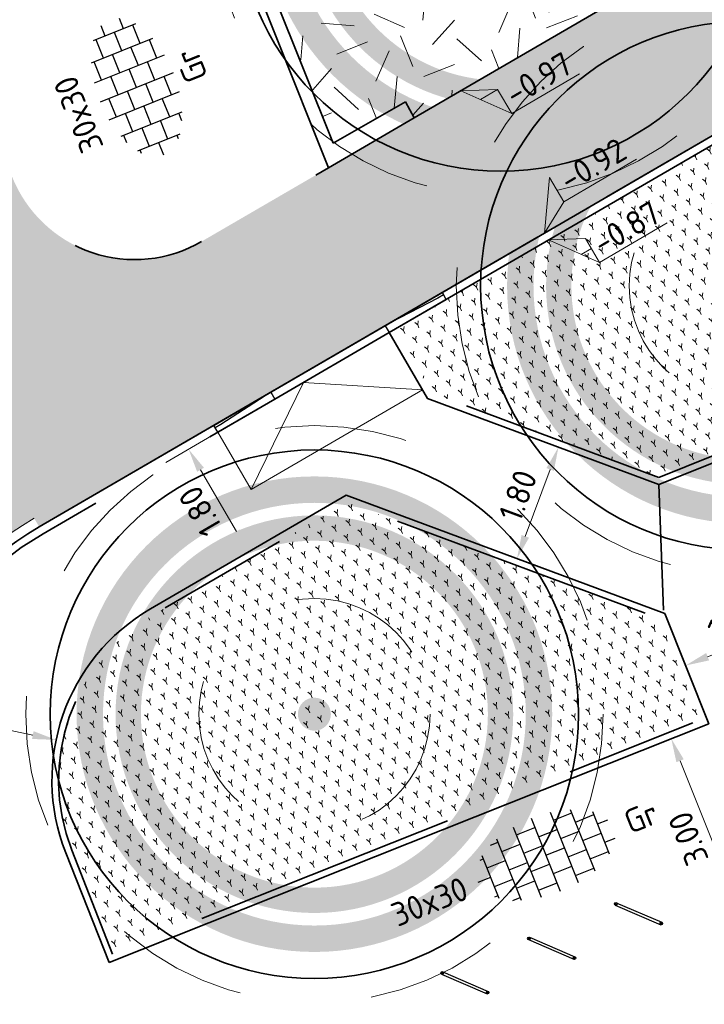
# Model space of a CAD drawing. Header units: metres. Extents: x 126075 to 126745, y 502461 to 502767.
# Tile 6 of 94: x 126527 to 126537, y 502490 to 502505. Entities that reach past the tile are written whole.
import ezdxf
from ezdxf.enums import TextEntityAlignment as Align

# ---------------------------------------------------------------- set-up
doc = ezdxf.new("R2010")
doc.units = ezdxf.units.M
doc.header["$PDSIZE"] = 1
for name, pattern in [('NLCS-HIDDEN', [4, 2, -2]), ('VH-OPSLUITBAND-SO', [10, 4, -2, 2, -2]), ('VH-RIJWIELPADBAND-SO', [20, 8, -2, 2, -2, 0, -2, 2, -2]), ('VH-TROTTOIRBAND_VARIANT01-SO', [20, 10, -2, 2, -2, 2, -2]), ('ZZ-HIDDEN-SO', [4, 2, -2])]:
    doc.linetypes.add(name, pattern=pattern)
doc.layers.get('0').update_dxf_attribs({"linetype": 'CONTINUOUS'})
doc.layers.get('DEFPOINTS').update_dxf_attribs({"linetype": 'CONTINUOUS'})
doc.layers.add('N-GV-GR-BOOM-BESCHERMDEWORTELRUIMTE-GN', color=7, linetype='NLCS-HIDDEN', lineweight=0, plot=False)
doc.layers.add('N-GV-GR-BOOM_SOORT-V', color=7, linetype='CONTINUOUS', lineweight=18, true_color=0x025a01)
for name, color, linetype, lineweight in [('N-WE-GR-BEPLANTING-A-200', 92, 'CONTINUOUS', 18), ('N-WE-GR-BOOM-S', 90, 'CONTINUOUS', 25), ('N-WE-GR-GRAS-A-200', 62, 'CONTINUOUS', 18), ('N-WE-IE-MEUBILAIR_WEGMEUBILAIR_FIETSENREK-S', 7, 'CONTINUOUS', 25), ('N-WE-VH-GESLOTENVERHARDING_ASFALT-V', 253, 'CONTINUOUS', 18), ('N-WE-VH-GESLOTENVERHARDING_ASFALT_ROOD-G', 10, 'CONTINUOUS', 35), ('N-WE-VH-GESLOTENVERHARDING_ASFALT_ROOD-V', 13, 'CONTINUOUS', 18), ('N-WE-VH-KANTOPSLUITING_OPSLUITBAND_100X200-G', 150, 'VH-OPSLUITBAND-SO', 35), ('N-WE-VH-KANTOPSLUITING_OPSLUITBAND_120X250-G', 150, 'VH-OPSLUITBAND-SO', 35), ('N-WE-VH-KANTOPSLUITING_RIJWIELPADBAND_40 120_250-G', 10, 'VH-RIJWIELPADBAND-SO', 35), ('N-WE-VH-KANTOPSLUITING_RIJWIELPADBAND_40 120_250_EINDVERLOOPBAND-S', 10, 'CONTINUOUS', 25), ('N-WE-VH-KANTOPSLUITING_TROTTOIRBAND_180X200_250-G', 210, 'VH-TROTTOIRBAND_VARIANT01-SO', 35), ('N-WE-VH-KANTOPSLUITING_VOORKANTBAND-G', 50, 'CONTINUOUS', 35), ('N-WE-VH-KANTVERHARDING_TEGEL-G', 60, 'CONTINUOUS', 18), ('N-WE-VH-MATERIAALGRENS-G', 7, 'ZZ-HIDDEN-SO', 35), ('N-WE-VH-OPENVERHARDING_TEGEL_300X300_DUN_HALFSTEENS-S-200', 252, 'CONTINUOUS', 25), ('N-XX-GR-BOOM-T25', 7, 'CONTINUOUS', 25), ('X-XX-AL-AANPIJLING-G', 7, 'CONTINUOUS', 18), ('X-XX-AL-HOOGTELABEL-S-200', 7, 'CONTINUOUS', 18), ('X-XX-AL-M', 7, 'CONTINUOUS', 18), ('X01-XX-AL-M', 7, 'CONTINUOUS', 18)]:
    doc.layers.add(name, color=color, linetype=linetype, lineweight=lineweight)
doc.styles.add('NLCS-ISO', font='NLCS-ISO.ttf')
doc.styles.add('NLCS-ISO-M200-T18', font='NLCS-ISO.ttf', dxfattribs={"height": 0.36})
doc.styles.add('NLCS-ISO-M200-T25', font='NLCS-ISO.ttf', dxfattribs={"height": 0.5})
doc.dimstyles.new('NLCS-M200-T18-PIJL_L2_H1', dxfattribs={"dimscale": 0.2, "dimtxt": 2.5, "dimasz": 1.8, "dimexe": 2, "dimexo": 2, "dimgap": 0.7, "dimtad": 1, "dimzin": 0, "dimdsep": 46, "dimtxsty": 'NLCS-ISO-M200-T18', "dimcen": 0, "dimdle": 2, "dimclrd": 256, "dimclre": 256, "dimclrt": 10, "dimadec": 1, "dimazin": 0, "dimtfac": 1, "dimtdec": 3, "dimtofl": 0, "dimtmove": 0, "dimatfit": 3, "dimfxl": 2, "dimfxlon": 1, "dimtfillclr": 256, "dimtolj": 1, "dimtzin": 0, "dimlwd": -1, "dimlwe": -1, "dimarcsym": 0})
pattern_1 = [(81.77472912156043, (126544.0224421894, 502499.1718880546), (-0.1814228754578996, 0.142895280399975), [0.05773520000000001, -0.1732052]), (141.7747291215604, (126544.0224421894, 502499.1718880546), (-0.2144623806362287, -0.0856691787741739), [0.05773520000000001, -0.1732052]), (291.7747291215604, (126544.0224421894, 502499.1718880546), (0.1814228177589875, -0.1428953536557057), [0.05, -0.35])]
pattern_2 = [(0, (0, 0), (0, 6.985), [5.08, -1.905]), (90, (0, 0), (-6.985, 4.277078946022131e-16), [5.08, -1.905])]

# ---------------------------------------------------------------- blocks, each defined once
blk = doc.blocks.new('N-SGR-BOOM_BOL_2E')
h = blk.add_hatch(color=256)
h.dxf.hatch_style = 1
edge = h.paths.add_edge_path()
edge.add_arc((0, 0), 0.25, 0, 360)
at = {"layer": 'N-GV-GR-BOOM_SOORT-V', "transparency": 33554559}
h = blk.add_hatch(color=256, dxfattribs=at)
h.dxf.hatch_style = 1
h.paths.add_polyline_path([(-3.6, 4.440892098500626e-16, 1), (3.6, 0, 1)])
h.paths.add_polyline_path([(3.2, 0, -1), (-3.2, 4.440892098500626e-16, -1)], flags=16)
h = blk.add_hatch(color=256, dxfattribs=at)
h.dxf.hatch_style = 1
edge = h.paths.add_edge_path()
edge.add_arc((2.220446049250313e-16, -4.440892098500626e-16), 3.009631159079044, 0, 360)
edge = h.paths.add_edge_path(flags=16)
edge.add_arc((4.440892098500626e-16, -6.661338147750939e-16), 2.626330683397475, 0, 360)
at = {"lineweight": 35}
blk.add_circle((0, 0), 4, dxfattribs=at)
at = {"layer": 'N-GV-GR-BOOM-BESCHERMDEWORTELRUIMTE-GN'}
for radius in [4.370193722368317, 1.75]:
    blk.add_circle((-4.020463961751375e-10, 4.218057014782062e-10), radius, dxfattribs=at)
at = {"layer": 'N-XX-GR-BOOM-T25', "style": 'NLCS-ISO-M200-T25'}
blk.add_attdef('SOORT', text='', height=0.5, dxfattribs=at).set_placement((-4.020463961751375e-10, -0.8730997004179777), align=Align.MIDDLE_CENTER)
blk = doc.blocks.new('SIE-WEG_FIETSNIET')
for p, q in [((-0.375, 0.01999999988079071), (-0.375, -0.01999999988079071)), ((0.375, 0.01999999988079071), (-0.375, 0.01999999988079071)), ((0.3749999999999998, 0.01999999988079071), (0.375, -0.01999999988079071)), ((0.375, -0.01999999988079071), (-0.375, -0.01999999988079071))]:
    blk.add_line(p, q)
for centre in [(-0.375, 0), (0.375, 0)]:
    blk.add_circle(centre, 0.01999999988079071)
blk = doc.blocks.new('SVH-TEGEL_300X300_DUN_HALFST-SO')
for p, q in [((-3.614576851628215, 2.25), (-2.999999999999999, 2.25)), ((-2.999999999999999, -2.498230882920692), (-2.999999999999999, 2.498230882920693)), ((-1.499999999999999, -2.863260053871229), (-1.499999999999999, 2.863260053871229)), ((-1.499999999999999, 2.25), (0, 2.25)), ((1.110223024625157e-15, -2.975), (1.110223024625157e-15, 2.975)), ((1.500000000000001, -2.863260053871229), (1.500000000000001, 2.863260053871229)), ((1.5, 2.25), (3, 2.25)), ((3, -2.498230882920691), (3, 2.498230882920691)), ((-4.771312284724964, 1.5), (-4.499999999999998, 1.5)), ((-4.499999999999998, -1.726071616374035), (-4.499999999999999, 1.726071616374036)), ((-2.999999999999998, 1.5), (-1.499999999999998, 1.5)), ((2.220446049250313e-15, 1.5), (1.500000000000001, 1.5)), ((3.000000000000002, 1.5), (4.500000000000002, 1.5)), ((4.500000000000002, -1.726071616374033), (4.5, 1.726071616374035)), ((-4.499999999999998, 0.7500000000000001), (-2.999999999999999, 0.7500000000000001)), ((-1.499999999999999, 0.7500000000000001), (1.110223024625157e-15, 0.7500000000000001)), ((1.500000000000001, 0.7500000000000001), (3, 0.7500000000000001)), ((4.500000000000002, 0.7500000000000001), (5.346547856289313, 0.7500000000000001)), ((-5.525, 0), (-4.5, 0)), ((-2.999999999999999, 0), (-1.499999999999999, 0)), ((0, 0), (1.500000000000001, 0)), ((3, 0), (4.500000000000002, 0)), ((-4.5, -0.7500000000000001), (-3, -0.7500000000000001)), ((-1.5, -0.7500000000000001), (0, -0.7500000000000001)), ((1.499999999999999, -0.7500000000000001), (3, -0.7500000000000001)), ((4.5, -0.7500000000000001), (5.346547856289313, -0.7500000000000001)), ((-4.771312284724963, -1.5), (-4.5, -1.5)), ((-2.999999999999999, -1.5), (-1.499999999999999, -1.5)), ((1.110223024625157e-15, -1.5), (1.500000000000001, -1.5)), ((3, -1.5), (4.500000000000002, -1.5)), ((-3.614576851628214, -2.25), (-2.999999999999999, -2.25)), ((-1.499999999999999, -2.25), (1.110223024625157e-15, -2.25)), ((1.500000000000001, -2.25), (3, -2.25))]:
    blk.add_line(p, q)
at = {"style": 'NLCS-ISO'}
blk.add_attdef('FORMAAT', text='', height=1.8, dxfattribs=at).set_placement((-6.525, 4.607733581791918e-16), align=Align.MIDDLE_RIGHT)
blk.add_attdef('KLEUR', text='', height=1.8, dxfattribs=at).set_placement((6.525, -7.02641101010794e-16), align=Align.MIDDLE_LEFT)
at = {"style": 'NLCS-ISO', "flags": 1}
blk.add_attdef('FUNCTIE', text='', height=1.8, dxfattribs=at).set_placement((-7.110529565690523e-16, -3.975), align=Align.TOP_CENTER)
blk = doc.blocks.new('*D384')
at = {"layer": 'DEFPOINTS', "color": 0, "transparency": 16777216}
for p in [(126527.4313461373, 502494.2603729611), (126530.368769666, 502493.6508296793)]:
    blk.add_point(p, dxfattribs=at)
at = {"layer": 'X01-XX-AL-M', "transparency": 16777216}
blk.add_line((126525.1479889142, 502494.7341912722), (126527.0788553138, 502494.3335181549), dxfattribs=at)
blk.add_solid([(126527.0910461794, 502494.3922666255), (126527.0666644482, 502494.2747696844), (126527.4313461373, 502494.2603729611)], dxfattribs=at)
at = {"layer": 'X01-XX-AL-M', "color": 10, "transparency": 16777216, "insert": (126526.0021946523, 502494.8837524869), "char_height": 0.36, "attachment_point": 5, "rotation": 348.27695729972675, "style": 'NLCS-ISO-M200-T18'}
blk.add_mtext('\\A1;R=3.00', dxfattribs=at)
blk = doc.blocks.new('*D385')
at = {"layer": 'DEFPOINTS', "color": 0, "transparency": 16777216}
for p in [(126540.0591310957, 502504.8360300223), (126540.96374923, 502503.2798597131), (126529.4369229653, 502498.6612289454)]:
    blk.add_point(p, dxfattribs=at)
at = {"layer": 'X01-XX-AL-M', "transparency": 16777216}
for p, q in [((126529.7827385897, 502498.8622551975), (126529.0911073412, 502498.4602026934)), ((126530.1606174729, 502497.4162926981), (126529.6178465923, 502498.3499948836)), ((126530.6873567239, 502497.3060848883), (126529.9957254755, 502496.9040323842))]:
    blk.add_line(p, q, dxfattribs=at)
for points in [[(126529.5659742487, 502498.3198409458), (126529.6697189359, 502498.3801488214), (126529.4369229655, 502498.6612289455)], [(126530.1087451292, 502497.3861387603), (126530.2124898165, 502497.4464466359), (126530.3415410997, 502497.1050586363)]]:
    blk.add_solid(points, dxfattribs=at)
at = {"layer": 'X01-XX-AL-M', "color": 10, "transparency": 16777216, "insert": (126529.612579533, 502497.7223227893), "char_height": 0.36, "attachment_point": 5, "rotation": 120.1698863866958, "style": 'NLCS-ISO-M200-T18'}
blk.add_mtext('\\A1;1.80', dxfattribs=at)
blk = doc.blocks.new('*D386')
at = {"layer": 'DEFPOINTS', "color": 0, "transparency": 16777216}
for p in [(126538.9775247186, 502495.1699059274), (126536.7430573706, 502494.2795562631), (126540.0880000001, 502492.3829999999)]:
    blk.add_point(p, dxfattribs=at)
at = {"layer": 'X01-XX-AL-M', "transparency": 16777216}
for p, q in [((126537.1146448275, 502494.4276196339), (126536.3714699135, 502494.1314928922)), ((126537.7202756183, 502491.8270790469), (126536.8763144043, 502493.9451275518)), ((126538.225120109, 502491.6407137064), (126537.481945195, 502491.3445869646))]:
    blk.add_line(p, q, dxfattribs=at)
for points in [[(126536.8205762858, 502493.9229180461), (126536.9320525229, 502493.9673370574), (126536.7430573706, 502494.2795562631)], [(126537.6645374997, 502491.8048695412), (126537.7760137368, 502491.8492885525), (126537.8535326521, 502491.4926503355)]]:
    blk.add_solid(points, dxfattribs=at)
at = {"layer": 'X01-XX-AL-M', "color": 10, "transparency": 16777216, "insert": (126537.0010250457, 502492.7676526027), "char_height": 0.36, "attachment_point": 5, "rotation": 111.7253882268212, "style": 'NLCS-ISO-M200-T18'}
blk.add_mtext('\\A1;3.00', dxfattribs=at)
blk = doc.blocks.new('*D388')
at = {"layer": 'DEFPOINTS', "color": 0, "transparency": 16777216}
for p in [(126536.5552453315, 502498.1273405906), (126534.4083539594, 502497.0047612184), (126535.9283565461, 502496.4400319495)]:
    blk.add_point(p, dxfattribs=at)
at = {"layer": 'X-XX-AL-M', "transparency": 16777216}
for p, q in [((126535.4102002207, 502498.5527612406), (126534.660285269, 502498.8313784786)), ((126534.9098649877, 502498.3546081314), (126534.5337317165, 502497.3422229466)), ((126534.7833114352, 502496.8654525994), (126534.0333964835, 502497.1440698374))]:
    blk.add_line(p, q, dxfattribs=at)
for points in [[(126534.8536213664, 502498.3755044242), (126534.9661086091, 502498.3337118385), (126535.0352427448, 502498.6920698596)], [(126534.4774880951, 502497.3631192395), (126534.5899753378, 502497.3213266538), (126534.4083539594, 502497.0047612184)]]:
    blk.add_solid(points, dxfattribs=at)
at = {"layer": 'X-XX-AL-M', "color": 10, "transparency": 16777216, "insert": (126534.4218323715, 502497.9598624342), "char_height": 0.36, "attachment_point": 5, "rotation": 69.61836837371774, "style": 'NLCS-ISO-M200-T18'}
blk.add_mtext('\\A1;1.80', dxfattribs=at)
blk = doc.blocks.new('*D389')
at = {"layer": 'DEFPOINTS', "color": 0, "transparency": 16777216}
for p in [(126538.3155103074, 502496.8414954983), (126536.6444585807, 502496.1739772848), (126538.6301814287, 502496.0537541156)]:
    blk.add_point(p, dxfattribs=at)
at = {"layer": 'X-XX-AL-M', "transparency": 16777216}
for p, q in [((126538.4817981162, 502496.4252139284), (126538.7785647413, 502495.6822943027)), ((126537.2934435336, 502495.5197808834), (126538.2958675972, 502495.9202091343)), ((126536.8107463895, 502495.7576957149), (126537.1075130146, 502495.0147760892))]:
    blk.add_line(p, q, dxfattribs=at)
for points in [[(126538.2736101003, 502495.9759281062), (126538.3181250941, 502495.8644901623), (126538.6301814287, 502496.0537541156)], [(126537.2711860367, 502495.5754998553), (126537.3157010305, 502495.4640619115), (126536.959129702, 502495.3862359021)]]:
    blk.add_solid(points, dxfattribs=at)
at = {"layer": 'X-XX-AL-M', "color": 10, "transparency": 16777216, "insert": (126537.6759489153, 502496.0171628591), "char_height": 0.36, "attachment_point": 5, "rotation": 21.774729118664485, "style": 'NLCS-ISO-M200-T18'}
blk.add_mtext('\\A1;1.80', dxfattribs=at)
blk = doc.blocks.new('SZZ-HOOGTELABEL_04-SO')
h = blk.add_hatch()
h.set_pattern_fill('ANGLE', color=256)
h.set_pattern_definition(pattern_2)
h.paths.add_polyline_path([(2.460741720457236, -1.312415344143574), (0, -4.547473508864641e-13), (2.460741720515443, -3.435148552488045)])
for p, q in [((0, -4.547473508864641e-13), (2.460741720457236, -1.312415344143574)), ((2.460741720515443, -3.435148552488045), (0, -4.547473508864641e-13)), ((2.460741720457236, -1.312415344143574), (2.460741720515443, -3.435148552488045)), ((8.399460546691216, -3.435325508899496), (2.460741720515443, -3.435148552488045))]:
    blk.add_line(p, q)
at = {"style": 'NLCS-ISO'}
blk.add_attdef('...', text='', height=1.8, dxfattribs=at).set_placement((5.549947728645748, -2.195441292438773), align=Align.MIDDLE)
blk = doc.blocks.new('SZZ-HOOGTELABEL_02-SO')
h = blk.add_hatch()
h.set_pattern_fill('ANGLE', color=256)
h.set_pattern_definition(pattern_2)
h.paths.add_polyline_path([(2.460741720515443, 3.435148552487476), (-6.661338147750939e-16, -4.440892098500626e-16), (2.460741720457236, 1.312415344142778)])
for p, q in [((2.460741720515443, 3.435148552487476), (0, 0)), ((2.460741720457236, 1.312415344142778), (2.460741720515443, 3.435148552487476)), ((0, 0), (2.460741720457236, 1.312415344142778)), ((8.837532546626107, 1.312415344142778), (2.460741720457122, 1.312415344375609))]:
    blk.add_line(p, q)
at = {"style": 'NLCS-ISO'}
blk.add_attdef('...', text='', height=1.8, dxfattribs=at).set_placement((5.772751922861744, 2.615252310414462), align=Align.MIDDLE)
blk = doc.blocks.new('*D450')
at = {"layer": 'DEFPOINTS', "color": 0, "transparency": 16777216}
for p in [(126518.1253796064, 502495.0897181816), (126532.7772465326, 502491.8768074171)]:
    blk.add_point(p, dxfattribs=at)
at = {"layer": 'X-XX-AL-M', "transparency": 16777216}
blk.add_line((126520.5790789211, 502494.5516627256), (126518.4770244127, 502495.0126083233), dxfattribs=at)
blk.add_solid([(126518.4898760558, 502495.071215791), (126518.4641727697, 502494.9540008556), (126518.1253796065, 502495.0897181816)], dxfattribs=at)
at = {"layer": 'X-XX-AL-M', "color": 10, "transparency": 16777216, "insert": (126519.7724161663, 502495.0561537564), "char_height": 0.36, "attachment_point": 5, "rotation": 347.63175164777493, "style": 'NLCS-ISO-M200-T18'}
blk.add_mtext('\\A1;R=15.00', dxfattribs=at)
blk = doc.blocks.new('SVH-RIJWIELPAD EINDVERLOOPBAND_40 120X250_MAAIVELD_RECHTS_L1000_HD-MM')
blk.add_line((0, 40), (100, 40))
blk.add_lwpolyline([(0, 0), (1000, 0), (1000, 120), (0, 120)], close=True)
at = {"flags": 128}
blk.add_lwpolyline([(100, 40), (900, 0)], dxfattribs=at)
blk = doc.blocks.new('SVH-RIJWIELPAD EINDVERLOOPBAND_40 120X250_MAAIVELD_LINKS_L1000_HD-MM')
blk.add_line((0, 40), (-100, 40))
blk.add_lwpolyline([(0, 0), (-1000, 0), (-1000, 120), (0, 120)], close=True)
at = {"flags": 128}
blk.add_lwpolyline([(-100, 40), (-900, 0)], dxfattribs=at)

msp = doc.modelspace()

# ---------------------------------------------------------------- hatches: boundary and pattern name
at = {"layer": 'N-WE-GR-BEPLANTING-A-200', "transparency": 33554559}
h = msp.add_hatch(dxfattribs=at)
h.set_pattern_fill('AGR-BEPLANTING_SOORT_01-SO', color=256, scale=0.2, pattern_type=2)
h.set_pattern_definition(pattern_1)
h.paths.add_polyline_path([(126540.3324870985, 502504.994934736), (126542.1414239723, 502500.4664783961), (126536.5539424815, 502498.2345034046), (126533.1222831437, 502499.5094739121), (126532.560015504, 502500.4767154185)])
h = msp.add_hatch(dxfattribs=at)
h.set_pattern_fill('AGR-BEPLANTING_SOORT_01-SO', color=256, scale=0.2, pattern_type=2)
h.set_pattern_definition(pattern_1)
edge = h.paths.add_edge_path()
edge.add_line((126528.2862492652, 502491.0174594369), (126527.6701531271, 502492.5890063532))
edge.add_arc((126530.3687696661, 502493.6508296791), 2.899999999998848, 120.1698863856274, 201.4781249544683, ccw=False)
edge.add_line((126528.9113293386, 502496.1579929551), (126531.8314441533, 502497.8554863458))
edge.add_line((126531.8314441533, 502497.8554863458), (126536.568000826, 502496.0957050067))
edge.add_line((126536.568000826, 502496.0957050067), (126537.1771373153, 502494.5601378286))
edge.add_line((126537.1771373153, 502494.5601378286), (126528.2862492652, 502491.0174594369))
at = {"layer": 'N-WE-GR-GRAS-A-200', "transparency": 33554559}
h = msp.add_hatch(dxfattribs=at)
h.set_pattern_fill('AGR-GRAS_02-SO', color=256, scale=0.2, pattern_type=2)
h.set_pattern_definition([(21.58014110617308, (126551.914, 502551.3593220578), (1.124203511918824, 2.595412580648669), [0.5, -1.5]), (21.58014110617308, (126552.4955317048, 502552.8797893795), (1.124203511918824, 2.595412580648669), [0.5, -1.5]), (111.5801411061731, (126551.8425192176, 502552.0838153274), (-2.595412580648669, 1.124203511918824), [0.5, -1.5]), (111.5801411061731, (126552.3289808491, 502553.0289899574), (-2.595412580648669, 1.124203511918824), [0.5, -1.5]), (66.58014110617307, (126551.7710384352, 502552.8083085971), (-0.7356045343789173, 1.859808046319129), [0.4999999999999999, -2.328427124]), (156.5801411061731, (126552.9368944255, 502551.7639045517), (-1.859808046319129, -0.7356045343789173), [0.4999999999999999, -2.328427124]), (48.14519230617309, (126552.1582706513, 502552.1011656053), (1.859808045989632, 0.735604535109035), [0.5, -3.972135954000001]), (48.14519230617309, (126552.6273820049, 502553.3620916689), (1.859808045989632, 0.735604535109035), [0.5, -3.972135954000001]), (85.01508992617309, (126553.2158656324, 502551.8742452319), (-0.7356045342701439, 1.859808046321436), [0.5, -3.972135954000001]), (85.01508992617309, (126552.0479299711, 502552.3801368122), (-0.7356045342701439, 1.859808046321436), [0.5, -3.972135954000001]), (85.01508992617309, (126552.8827639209, 502552.1726463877), (-0.7356045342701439, 1.859808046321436), [0.5, -3.972135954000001]), (138.1451923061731, (126551.5094175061, 502552.3822164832), (-0.7356045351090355, 1.859808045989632), [0.5, -3.972135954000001]), (175.0150899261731, (126552.1756209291, 502551.7854141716), (-1.859808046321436, -0.7356045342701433), [0.5, -3.972135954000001])])
h.paths.add_polyline_path([(126530.2019325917, 502506.855731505), (126531.6401560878, 502503.3022249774), (126532.7189461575, 502503.9195532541), (126532.852350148, 502503.6771692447), (126552.9377822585, 502515.4455766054), (126548.1604500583, 502516.5752076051), (126547.863936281, 502517.1228396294)])
at = {"layer": 'N-WE-VH-GESLOTENVERHARDING_ASFALT-V'}
h = msp.add_hatch(color=256, dxfattribs=at)
h.dxf.hatch_style = 1
edge = h.paths.add_edge_path(flags=16)
edge.add_arc((126597.5178366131, 502566.9838327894), 24.99999999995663, 282.1651217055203, 288.1810494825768)
edge.add_arc((126597.5178366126, 502566.9838327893), 25.00000000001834, 288.1810494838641, 293.6835586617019)
edge.add_arc((126597.5178366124, 502566.9838327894), 25.00000000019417, 293.6835586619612, 299.6994864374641)
edge.add_arc((126609.4086577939, 502546.1365698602), 1.000000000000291, 299.6994864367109, 462.1651217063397)
edge.add_arc((126614.4661721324, 502522.6755053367), 24.999999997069, 102.1651217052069, 108.1810494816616)
edge.add_arc((126614.466172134, 502522.6755053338), 25.00000000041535, 108.1810494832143, 113.683558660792)
edge.add_arc((126614.466172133, 502522.675505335), 24.99999999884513, 113.683558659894, 119.6994864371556)
edge.add_arc((126602.5753509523, 502543.5227682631), 1.000000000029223, 119.6994864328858, 282.1651217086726)
edge = h.paths.add_edge_path(flags=16)
edge.add_line((126520.5810116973, 502507.4817281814), (126528.4824387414, 502510.6159450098))
edge.add_line((126528.4824387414, 502510.6159450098), (126529.7991632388, 502511.137580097))
edge.add_arc((126529.4308513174, 502512.0672823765), 0.9999999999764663, 291.6115467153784, 382.9269713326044)
edge.add_line((126530.3518534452, 502512.456839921), (126529.9621932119, 502513.3780848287))
edge.add_arc((126529.041191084, 502512.9885272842), 1.00000000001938, 22.92697133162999, 111.6115467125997)
edge.add_line((126528.6728791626, 502513.9182295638), (126527.3775029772, 502513.4050518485))
edge.add_line((126527.3775029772, 502513.4050518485), (126519.4759377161, 502510.2708350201))
edge.add_line((126519.4759377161, 502510.2708350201), (126512.9248190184, 502507.6755363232))
edge.add_arc((126513.2931309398, 502506.7458340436), 1.000000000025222, 111.6115467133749, 201.8333718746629)
edge.add_line((126512.3648615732, 502506.3739254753), (126512.7367729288, 502505.4456491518))
edge.add_arc((126513.6650422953, 502505.81755772), 0.9999999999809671, 201.8333718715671, 291.6115467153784)
edge.add_line((126514.0333542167, 502504.8878554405), (126520.5808734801, 502507.4817281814))
edge.add_line((126520.5808734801, 502507.4817281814), (126520.5810116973, 502507.4817281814))
edge = h.paths.add_edge_path()
edge.add_line((126517.4702753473, 502515.3335787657), (126517.99592961, 502514.0067089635))
edge.add_arc((126515.5597342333, 502521.6267451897), 8.000000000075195, 213.100814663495, 287.7295542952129, ccw=False)
edge.add_line((126508.8580466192, 502517.2578342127), (126510.3449332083, 502517.8928730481))
edge.add_arc((126518.8918056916, 502530.4897623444), 15.22270177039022, 212.7818433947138, 235.84347189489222, ccw=False)
edge.add_line((126506.0934984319, 502522.2475550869), (126516.3901282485, 502491.7833219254))
edge.add_line((126516.3901282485, 502491.7833219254), (126516.7697807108, 502491.9333434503))
edge.add_line((126516.7697807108, 502491.9333434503), (126516.3394223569, 502493.1008467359))
edge.add_arc((126523.8456967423, 502495.8677664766), 8.000000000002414, 111.61154671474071, 200.2346055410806, ccw=False)
edge.add_line((126520.8992013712, 502503.3053847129), (126522.0541211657, 502503.7629190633))
edge.add_line((126522.0541211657, 502503.7629190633), (126522.3690538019, 502502.9679581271))
edge.add_arc((126532.7772465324, 502491.8768074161), 15.21000000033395, 112.48962595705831, 133.180527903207, ccw=False)
edge.add_line((126526.9591759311, 502505.9300687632), (126529.8588672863, 502507.1305451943))
edge.add_line((126529.8588672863, 502507.1305451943), (126546.3453798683, 502516.7143279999))
edge.add_arc((126613.7472824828, 502397.6267446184), 136.8388431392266, 112.92576721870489, 119.50925268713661, ccw=False)
edge.add_line((126560.4433273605, 502523.6567305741), (126595.6157548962, 502537.4335116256))
edge.add_arc((126604.9008984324, 502513.9957171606), 25.20999999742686, 97.93309799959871, 111.61154671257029, ccw=False)
edge.add_arc((126597.0545661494, 502569.4643405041), 30.81092509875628, 278.1481515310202, 287.8648255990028)
edge.add_line((126606.5065065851, 502540.1390284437), (126608.7316956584, 502541.0112806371))
edge.add_arc((126597.5178366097, 502566.9838327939), 28.29000000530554, 293.3526620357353, 303.6663094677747)
edge.add_arc((126627.1758362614, 502522.4568403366), 25.21000000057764, 108.27614285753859, 123.666309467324, ccw=False)
edge.add_line((126619.2700533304, 502546.3951505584), (126628.0383361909, 502549.0948627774))
edge.add_arc((126689.9114105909, 502332.5509485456), 225.2100000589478, 102.11259845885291, 105.9462238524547, ccw=False)
edge.add_arc((126689.9269624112, 502332.4690190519), 225.2933688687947, 97.1708774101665, 102.11209339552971, ccw=False)
edge.add_arc((126689.9112641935, 502332.5527134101), 225.2083696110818, 92.3144128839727, 97.16957279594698, ccw=False)
edge.add_arc((126689.9202429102, 502332.0111495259), 225.7498546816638, 90.48797407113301, 92.31113917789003, ccw=False)
edge.add_line((126687.9976101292, 502557.7528168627), (126705.12544268, 502557.8983715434))
edge.add_line((126705.12544268, 502557.8983715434), (126705.0780247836, 502563.4781700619))
edge.add_line((126705.0780247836, 502563.4781700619), (126671.8879248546, 502563.1961160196))
edge.add_arc((126672.584702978, 502463.3761940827), 99.82235378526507, 90.39993817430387, 97.54443862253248)
edge.add_arc((126689.9114107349, 502332.5509482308), 231.7900004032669, 97.54443863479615, 108.9131759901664)
edge.add_arc((126606.1021073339, 502575.9406617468), 25.62785397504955, 278.9493136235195, 289.7927084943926, ccw=False)
edge.add_arc((126614.462157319, 502522.6955870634), 28.2695389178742, 98.8995344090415, 108.5153692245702)
edge.add_line((126605.4849100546, 502549.5018524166), (126603.2485715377, 502548.6464327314))
edge.add_arc((126614.6902553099, 502522.2917116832), 28.73122776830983, 113.46767581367, 122.9296570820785)
edge.add_arc((126585.2137033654, 502567.8038515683), 25.49258610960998, 290.8007830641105, 302.9296571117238, ccw=False)
edge.add_line((126594.2666238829, 502543.9728512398), (126545.4605844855, 502524.641516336))
edge.add_line((126545.4605844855, 502524.641516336), (126524.5884510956, 502516.3731451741))
edge.add_arc((126518.8918056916, 502530.4897623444), 15.22270177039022, 264.64178361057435, 291.9761364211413, ccw=False)
at = {"layer": 'N-WE-VH-GESLOTENVERHARDING_ASFALT_ROOD-V', "transparency": 33554687}
h = msp.add_hatch(color=256, dxfattribs=at)
h.dxf.hatch_style = 1
edge = h.paths.add_edge_path()
edge.add_line((126686.9932172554, 502554.7493315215), (126705.1503951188, 502554.9084755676))
edge.add_line((126705.1503951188, 502554.9084755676), (126705.1289267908, 502557.4883863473))
edge.add_line((126705.1289267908, 502557.4883863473), (126688.0010981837, 502557.3428317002))
edge.add_arc((126690.450111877, 502332.5561647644), 224.8000073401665, 90.6242033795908, 90.88314187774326)
edge.add_arc((126689.2854505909, 502352.9574249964), 204.3849873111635, 90.64483721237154, 92.3698663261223)
edge.add_line((126680.8340950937, 502557.1676050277), (126680.8583171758, 502556.5682336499))
edge.add_line((126680.8583171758, 502556.5682336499), (126680.3587476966, 502556.547486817))
edge.add_line((126680.3587476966, 502556.547486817), (126679.8592256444, 502556.5256259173))
edge.add_line((126679.8592256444, 502556.5256259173), (126679.3597535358, 502556.5026510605))
edge.add_line((126679.3597535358, 502556.5026510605), (126678.8603339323, 502556.4785623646))
edge.add_line((126678.8603339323, 502556.4785623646), (126678.3609692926, 502556.4533599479))
edge.add_line((126678.3609692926, 502556.4533599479), (126677.8616621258, 502556.4270439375))
edge.add_line((126677.8616621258, 502556.4270439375), (126677.3624148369, 502556.3996144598))
edge.add_line((126677.3624148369, 502556.3996144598), (126676.8632299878, 502556.3710716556))
edge.add_line((126676.8632299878, 502556.3710716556), (126676.3641100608, 502556.3414156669))
edge.add_line((126676.3641100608, 502556.3414156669), (126675.8650574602, 502556.3106466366))
edge.add_line((126675.8650574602, 502556.3106466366), (126675.3660747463, 502556.2787647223))
edge.add_line((126675.3660747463, 502556.2787647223), (126674.8671643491, 502556.2457700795))
edge.add_line((126674.8671643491, 502556.2457700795), (126674.3683288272, 502556.2116628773))
edge.add_line((126674.3683288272, 502556.2116628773), (126673.8695705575, 502556.1764432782))
edge.add_line((126673.8695705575, 502556.1764432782), (126673.3708921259, 502556.140111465))
edge.add_line((126673.3708921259, 502556.140111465), (126672.8722959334, 502556.1026676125))
edge.add_line((126672.8722959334, 502556.1026676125), (126672.3737844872, 502556.0641119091))
edge.add_line((126672.3737844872, 502556.0641119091), (126671.8753602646, 502556.0244445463))
edge.add_line((126671.8753602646, 502556.0244445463), (126671.3770257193, 502555.9836657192))
edge.add_line((126671.3770257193, 502555.9836657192), (126670.8787834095, 502555.9417756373))
edge.add_line((126670.8787834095, 502555.9417756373), (126670.380635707, 502555.8987745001))
edge.add_line((126670.380635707, 502555.8987745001), (126669.8825851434, 502555.8546625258))
edge.add_line((126669.8825851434, 502555.8546625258), (126669.3846342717, 502555.8094399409))
edge.add_line((126669.3846342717, 502555.8094399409), (126668.8867854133, 502555.7631069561))
edge.add_line((126668.8867854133, 502555.7631069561), (126668.3890411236, 502555.7156638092))
edge.add_line((126668.3890411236, 502555.7156638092), (126667.8914039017, 502555.6671107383))
edge.add_line((126667.8914039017, 502555.6671107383), (126667.3938762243, 502555.6174479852))
edge.add_line((126667.3938762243, 502555.6174479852), (126666.8964604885, 502555.5666757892))
edge.add_line((126666.8964604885, 502555.5666757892), (126666.3991592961, 502555.5147944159))
edge.add_line((126666.3991592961, 502555.5147944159), (126665.9019749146, 502555.4618041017))
edge.add_line((126665.9019749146, 502555.4618041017), (126665.4049100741, 502555.4077051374))
edge.add_line((126665.4049100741, 502555.4077051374), (126664.9079670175, 502555.3524977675))
edge.add_line((126664.9079670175, 502555.3524977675), (126664.4111483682, 502555.2961822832))
edge.add_line((126664.4111483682, 502555.2961822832), (126663.9144565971, 502555.2387589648))
edge.add_line((126663.9144565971, 502555.2387589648), (126663.4178939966, 502555.1802280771))
edge.add_line((126663.4178939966, 502555.1802280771), (126662.9214632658, 502555.1205899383))
edge.add_line((126662.9214632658, 502555.1205899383), (126662.4251667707, 502555.0598448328))
edge.add_line((126662.4251667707, 502555.0598448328), (126661.9290070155, 502554.9979930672))
edge.add_line((126661.9290070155, 502554.9979930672), (126661.4110348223, 502554.9340574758))
edge.add_arc((126664.1096812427, 502537.4942988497), 17.64731915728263, 98.79624331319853, 104.4663793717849)
edge.add_line((126659.7011716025, 502554.5820990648), (126643.0320242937, 502550.3154710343))
edge.add_line((126643.0320242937, 502550.3154710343), (126628.7427438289, 502546.657992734))
edge.add_line((126628.7427438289, 502546.657992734), (126625.1004993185, 502545.72572534))
edge.add_arc((126629.8663994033, 502527.1059886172), 19.21999998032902, 104.3571633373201, 111.6936099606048)
edge.add_line((126622.7618584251, 502544.9647090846), (126617.2882697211, 502542.7872106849))
edge.add_arc((126210.895717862, 503581.4162511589), 1115.30497619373, 290.4018241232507, 291.36930631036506, ccw=False)
edge.add_line((126599.6931375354, 502536.0733617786), (126571.5444910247, 502524.8752911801))
edge.add_arc((126609.4033405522, 502429.709310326), 102.4199999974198, 111.6936099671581, 116.0361342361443)
edge.add_arc((126609.4033405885, 502429.7093102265), 102.4200001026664, 116.0361342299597, 120.1698863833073)
edge.add_line((126557.9305687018, 502518.25540091), (126553.0946039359, 502515.4442038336))
edge.add_line((126553.0946039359, 502515.4442038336), (126531.4575352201, 502502.8663486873))
edge.add_line((126531.4575352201, 502502.8663486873), (126529.6368008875, 502501.8079367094))
edge.add_arc((126528.6214710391, 502503.5311040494), 2.000050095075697, 201.7514972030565, 300.5075707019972, ccw=False)
edge.add_line((126526.7638247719, 502502.7899220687), (126525.8166204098, 502505.1640074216))
edge.add_arc((126532.7772465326, 502491.876807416), 15.00000000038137, 117.6482228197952, 133.4979649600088)
edge.add_line((126522.4523143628, 502502.7577897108), (126523.3795696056, 502500.4171885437))
edge.add_arc((126520.5904627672, 502499.3122527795), 2.999999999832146, -38.92423144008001, 21.611546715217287, ccw=False)
edge.add_arc((126528.7592265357, 502492.7151853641), 7.499999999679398, 141.075768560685, 162.0602522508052)
edge.add_arc((126518.7697265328, 502495.9493606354), 3.000000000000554, 291.5616960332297, 342.0602522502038, ccw=False)
edge.add_line((126519.8722351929, 502493.1592934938), (126517.7842219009, 502492.3342048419))
edge.add_arc((126532.7772465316, 502491.8768074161), 14.99999999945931, 178.2525996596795, 188.3220407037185)
edge.add_line((126517.9351937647, 502489.7057547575), (126521.4369095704, 502491.0894748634))
edge.add_arc((126627.1512272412, 502513.1911271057), 107.9999999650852, 191.8087142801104, 194.0628541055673)
edge.add_arc((126627.151227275, 502513.1911271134), 107.9999999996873, 194.0628541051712, 201.0451295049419)
edge.add_line((126526.3550578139, 502474.4079835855), (126529.4166157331, 502475.5880898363))
edge.add_arc((126637.5669915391, 502516.5198728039), 115.6369951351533, 194.4038615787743, 200.7302018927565, ccw=False)
edge.add_line((126525.5648836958, 502487.7545728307), (126524.6489251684, 502492.100619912))
edge.add_arc((126529.6882223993, 502493.1626855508), 5.150000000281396, 120.16988638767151, 191.901297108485, ccw=False)
edge.add_line((126527.1000094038, 502497.6150617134), (126527.1753942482, 502497.4853808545))
edge.add_line((126527.1753942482, 502497.4853808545), (126559.1869827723, 502516.0940532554))
edge.add_arc((126609.4033404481, 502429.7093104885), 99.91999980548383, 116.5752063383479, 120.1698863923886, ccw=False)
edge.add_arc((126610.5218977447, 502427.2127677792), 102.6532550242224, 111.7586366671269, 116.5101796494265, ccw=False)
edge.add_line((126572.4685988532, 502522.5523566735), (126600.6361754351, 502533.757958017))
edge.add_arc((126732.2782878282, 502215.1048941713), 344.7744492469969, 109.3218369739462, 112.4465230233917, ccw=False)
edge.add_line((126618.2013602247, 502540.4598932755), (126623.6859662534, 502542.6417745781))
edge.add_arc((126629.8663994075, 502527.1059886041), 16.71999999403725, 104.3571633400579, 111.69360995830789, ccw=False)
edge.add_line((126625.7204134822, 502543.3038032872), (126660.3210857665, 502552.1601770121))
edge.add_arc((126664.4422751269, 502536.0592392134), 16.61999999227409, 96.54066146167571, 104.3571633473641, ccw=False)
edge.add_arc((126681.7503842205, 502422.7882086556), 131.1955721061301, 90.4080947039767, 98.41581263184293, ccw=False)
edge.add_arc((126680.1155586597, 502571.5464959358), 17.58000000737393, 272.2832458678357, 282.614133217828)
edge.add_arc((126687.2130375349, 502539.8309509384), 14.92000000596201, 90.84418431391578, 102.61413321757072, ccw=False)

# ---------------------------------------------------------------- linework, layer by layer
at = {"layer": 'N-WE-VH-GESLOTENVERHARDING_ASFALT_ROOD-G', "flags": 128}
msp.add_lwpolyline([(126532.852350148, 502503.6771692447), (126553.0509376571, 502515.4188201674)], dxfattribs=at)
at = {"layer": 'N-WE-VH-KANTOPSLUITING_OPSLUITBAND_100X200-G', "flags": 128}
msp.add_lwpolyline([(126540.3324870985, 502504.994934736), (126542.1414239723, 502500.4664783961), (126536.5539424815, 502498.2345034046), (126533.1222831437, 502499.5094739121), (126532.560015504, 502500.4767154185)], dxfattribs=at)
msp.add_lwpolyline([(126528.2862492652, 502491.0174594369), (126527.6701531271, 502492.5890063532, -0.3704482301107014), (126528.9113293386, 502496.1579929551), (126531.8314441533, 502497.8554863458), (126536.568000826, 502496.0957050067), (126537.1771373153, 502494.5601378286)], format="xyb", close=True, dxfattribs=at)
at = {"layer": 'N-WE-VH-KANTOPSLUITING_OPSLUITBAND_120X250-G', "flags": 128}
msp.add_lwpolyline([(126530.7444835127, 502499.4213276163), (126532.4735616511, 502500.4264588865)], dxfattribs=at)
at = {"layer": 'N-WE-VH-KANTOPSLUITING_RIJWIELPADBAND_40 120_250-G', "flags": 128}
msp.add_lwpolyline([(126532.4735616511, 502500.4264588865), (126555.6435209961, 502513.8953994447)], dxfattribs=at)
msp.add_lwpolyline([(126525.1133586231, 502491.2062135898), (126524.9131213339, 502492.1563010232, -0.3236245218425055), (126527.235702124, 502497.381636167), (126530.7444835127, 502499.4213276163)], format="xyb", dxfattribs=at)
at = {"layer": 'N-WE-VH-KANTOPSLUITING_TROTTOIRBAND_180X200_250-G', "flags": 128}
msp.add_lwpolyline([(126532.852350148, 502503.6771692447), (126532.7189461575, 502503.9195532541), (126531.6235008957, 502503.292694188), (126530.2019325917, 502506.855731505), (126546.5511540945, 502516.3597055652, -0.003801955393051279), (126547.8690430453, 502517.1124595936)], format="xyb", dxfattribs=at)
at = {"layer": 'N-WE-VH-KANTOPSLUITING_VOORKANTBAND-G', "flags": 128}
for points in [[(126529.5560753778, 502475.6433754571, -0.02759871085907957), (126525.7109834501, 502487.7887137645), (126524.7957008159, 502492.1315538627, -0.323624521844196), (126527.1753942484, 502497.4853808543), (126559.1869827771, 502516.0940532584, -0.01568603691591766), (126564.7019185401, 502519.0725537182, -0.02130320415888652), (126572.4685988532, 502522.5523566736), (126600.6361754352, 502533.757958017, 0.002322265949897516), (126618.2013602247, 502540.4598932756), (126623.6859662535, 502542.6417745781, -0.03202222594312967), (126625.7204134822, 502543.3038032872), (126660.3210857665, 502552.1601770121, -0.03411915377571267), (126662.549119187, 502552.5710640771, -0.01857861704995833), (126680.8159390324, 502553.9804529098, 0.04510755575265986), (126683.9547487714, 502554.3908257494, -0.0514012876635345), (126686.9932172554, 502554.7493315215), (126705.1503951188, 502554.9084755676)], [(126535.768468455, 502502.4806250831), (126559.1869827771, 502516.0940532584, -0.01568603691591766), (126564.7019185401, 502519.0725537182, -0.02130320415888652), (126572.4685988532, 502522.5523566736), (126600.6361754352, 502533.757958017, 0.002322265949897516), (126618.2013602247, 502540.4598932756), (126623.6859662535, 502542.6417745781, -0.03202222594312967), (126625.7204134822, 502543.3038032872), (126660.3210857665, 502552.1601770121, -0.03411915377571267), (126662.549119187, 502552.5710640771, -0.01857861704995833), (126680.8159390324, 502553.9804529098, 0.04510755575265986), (126683.9547487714, 502554.3908257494, -0.0514012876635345), (126686.9932172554, 502554.7493315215), (126705.1503951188, 502554.9084755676)], [(126532.852350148, 502503.6771692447), (126531.555541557, 502502.9233207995), (126529.9522195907, 502506.9419078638), (126546.4506409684, 502516.5326133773, -0.03736016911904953), (126559.8760118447, 502523.0489352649), (126595.693100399, 502537.2382741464, -0.05975839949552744), (126601.4508695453, 502538.7565188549, 0.04622712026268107), (126606.5700459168, 502539.9596305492), (126607.0118279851, 502538.8046720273)], [(126529.5560753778, 502475.6433754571, -0.02759871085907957), (126525.7109834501, 502487.7887137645), (126524.7957008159, 502492.1315538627, -0.323624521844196), (126527.1753942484, 502497.4853808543), (126534.7094081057, 502501.8649821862)]]:
    msp.add_lwpolyline(points, format="xyb", dxfattribs=at)
msp.add_lwpolyline([(126540.4198774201, 502505.0457356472), (126542.2713847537, 502500.410709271), (126536.5552453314, 502498.1273405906), (126533.0538476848, 502499.4282210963), (126532.4735615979, 502500.4264588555)], dxfattribs=at)
msp.add_lwpolyline([(126528.2323109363, 502490.8883497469), (126527.5770973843, 502492.5523917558, -0.3704482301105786), (126528.8610727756, 502496.2444468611), (126531.8220094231, 502497.9656704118), (126536.6444585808, 502496.1739772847), (126537.3093944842, 502494.5052199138)], format="xyb", close=True, dxfattribs=at)
at = {"layer": 'N-WE-VH-KANTVERHARDING_TEGEL-G', "flags": 128}
msp.add_lwpolyline([(126529.4166157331, 502475.5880898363, -0.02761088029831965), (126525.5648836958, 502487.7545728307), (126524.6489251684, 502492.100619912, -0.323624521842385), (126527.1000094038, 502497.6150617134)], format="xyb", dxfattribs=at)
at = {"layer": 'N-WE-VH-MATERIAALGRENS-G', "flags": 128}
msp.add_lwpolyline([(126525.8166204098, 502505.1640074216), (126526.7638247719, 502502.7899220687, 0.4597164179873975), (126529.6368008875, 502501.8079367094), (126531.555541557, 502502.9233207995)], format="xyb", dxfattribs=at)
msp.add_lwpolyline([(126536.5552453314, 502498.1273405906), (126536.6248632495, 502496.2231547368)], dxfattribs=at)
at = {"layer": 'X-XX-AL-AANPIJLING-G', "flags": 128}
for points in [[(126529.8801965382, 502498.9183283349), (126530.3827621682, 502498.0537892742), (126532.9763793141, 502499.5614861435)], [(126532.9763793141, 502499.5614861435), (126531.1768790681, 502499.6723935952), (126530.3827621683, 502498.0537892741)]]:
    msp.add_lwpolyline(points, dxfattribs=at)

# ---------------------------------------------------------------- block references
at = {"layer": 'N-WE-GR-BOOM-S'}
for p in [(126534.1646424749, 502506.8695154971), (126537.8576543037, 502501.1362428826), (126531.3411179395, 502494.6496424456)]:
    msp.add_blockref('N-SGR-BOOM_BOL_2E', p, dxfattribs=at)
at = {"layer": 'N-WE-IE-MEUBILAIR_WEGMEUBILAIR_FIETSENREK-S', "rotation": 156.7}
for p in [(126536.2475358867, 502491.6294500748), (126534.9335440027, 502491.1065491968), (126533.6195521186, 502490.5836483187)]:
    msp.add_blockref('SIE-WEG_FIETSNIET', p, dxfattribs=at)
at = {"layer": 'N-WE-VH-KANTOPSLUITING_RIJWIELPADBAND_40 120_250_EINDVERLOOPBAND-S'}
for name, p, xscale, yscale, zscale, rotation in [('SVH-RIJWIELPAD EINDVERLOOPBAND_40 120X250_MAAIVELD_RECHTS_L1000_HD-MM', (126533.277772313, 502501.0327572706), 0.0009999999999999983, 0.0009999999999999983, 0.0009999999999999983, 210.1812122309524), ('SVH-RIJWIELPAD EINDVERLOOPBAND_40 120X250_MAAIVELD_LINKS_L1000_HD-MM', (126529.8196355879, 502499.0225060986), 0.001, 0.001, 0.001, 210.1704323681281)]:
    msp.add_blockref(name, p, dxfattribs=dict(at, xscale=xscale, yscale=yscale, zscale=zscale, rotation=rotation))
at = {"layer": 'N-WE-VH-OPENVERHARDING_TEGEL_300X300_DUN_HALFSTEENS-S-200'}
ref = msp.add_blockref('SVH-TEGEL_300X300_DUN_HALFST-SO', (126528.6490869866, 502504.1363863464), dxfattribs=dict(at, xscale=0.2, yscale=0.2, zscale=0.2, rotation=111.8806435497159))
ref.add_attrib('FORMAAT', '30x30', dxfattribs={"layer": '0', "height": 0.3600000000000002, "rotation": 111.8806435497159, "style": 'NLCS-ISO'}).set_placement((126527.5485712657, 502504.2801907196), align=Align.MIDDLE_RIGHT)
ref.add_attrib('KLEUR', 'Gr', dxfattribs={"layer": '0', "height": 0.3600000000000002, "rotation": 111.8806435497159, "style": 'NLCS-ISO'}).set_placement((126529.5688000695, 502504.2370048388), align=Align.MIDDLE_LEFT)
at = {"layer": 'N-WE-VH-OPENVERHARDING_TEGEL_300X300_DUN_HALFSTEENS-S-200', "xscale": 0.2, "yscale": 0.2, "zscale": 0.2, "rotation": 21.77472912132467}
msp.add_blockref('SVH-TEGEL_300X300_DUN_HALFST-SO', (126534.8468389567, 502492.516179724), dxfattribs=at).add_auto_attribs({'FORMAAT': '30x30', 'KLEUR': 'Gr'})
at = {"layer": 'X-XX-AL-HOOGTELABEL-S-200', "xscale": 0.2, "yscale": 0.2, "zscale": 0.2, "rotation": 30.43255044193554}
for name, p, values in [('SZZ-HOOGTELABEL_04-SO', (126533.5561042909, 502504.0862689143), {'...': '-0.97'}), ('SZZ-HOOGTELABEL_02-SO', (126534.825499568, 502501.9325197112), {'...': '-0.92'}), ('SZZ-HOOGTELABEL_04-SO', (126534.8864305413, 502501.8291397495), {'...': '-0.87'})]:
    msp.add_blockref(name, p, dxfattribs=at).add_auto_attribs(values)

# ---------------------------------------------------------------- dimensions: what is measured, and where the dimension line sits
at = {"layer": 'X-XX-AL-M'}
for p1, p2, distance, picture, middle in [((126536.5552453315, 502498.1273405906), (126535.9283565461, 502496.4400319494), -1.6215199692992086, '*D388', (126534.4218323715, 502497.9598624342)), ((126536.6444585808, 502496.1739772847), (126538.3155103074, 502496.8414954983), -0.8482655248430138, '*D389', (126537.6759489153, 502496.0171628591))]:
    dim = msp.add_aligned_dim(p1=p1, p2=p2, distance=distance, dimstyle='NLCS-M200-T18-PIJL_L2_H1', dxfattribs=at)
    dim.commit()
    dim.dimension.update_dxf_attribs({"geometry": picture, "text_midpoint": middle})
dim = msp.add_radius_dim(center=(126532.7772465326, 502491.8768074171), mpoint=(126518.1253796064, 502495.0897181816), dimstyle='NLCS-M200-T18-PIJL_L2_H1', override={"dimpost": 'R=<>'}, dxfattribs=at)
dim.commit()
dim.dimension.update_dxf_attribs({"geometry": '*D450', "text_midpoint": (126519.70387407, 502494.7435805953), "dimtype": 164})
at = {"layer": 'X01-XX-AL-M'}
dim = msp.add_linear_dim(base=(126529.4369229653, 502498.6612289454), p1=(126540.96374923, 502503.2798597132), p2=(126540.0591310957, 502504.8360300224), angle=120.16988638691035, dimstyle='NLCS-M200-T18-PIJL_L2_H1', dxfattribs=at)
dim.commit()
dim.dimension.update_dxf_attribs({"geometry": '*D385', "text_midpoint": (126529.8892320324, 502497.883143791), "dimtype": 161})
dim = msp.add_radius_dim(center=(126530.368769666, 502493.6508296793), mpoint=(126527.4313461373, 502494.2603729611), dimstyle='NLCS-M200-T18-PIJL_L2_H1', override={"dimpost": 'R=<>'}, dxfattribs=at)
dim.commit()
dim.dimension.update_dxf_attribs({"geometry": '*D384', "text_midpoint": (126526.0021946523, 502494.8837524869)})
dim = msp.add_aligned_dim(p1=(126540.0880000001, 502492.383), p2=(126538.9775247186, 502495.1699059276), distance=2.405320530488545, dimstyle='NLCS-M200-T18-PIJL_L2_H1', dxfattribs=at)
dim.commit()
dim.dimension.update_dxf_attribs({"geometry": '*D386', "text_midpoint": (126537.0010250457, 502492.7676526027)})

doc.saveas('drawing.dxf')
